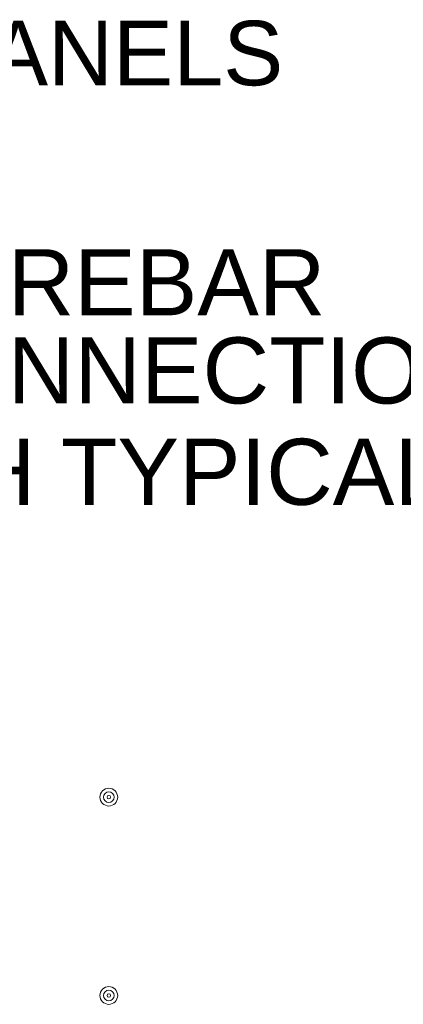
# Model space of a CAD drawing. Header units: inches. Extents: x 294 to 9722, y 170 to 7422.
# Tile 20 of 35: x 1469 to 1521, y 1051 to 1185. Entities that reach past the tile are written whole.
import ezdxf

# ---------------------------------------------------------------- set-up
doc = ezdxf.new("R2010")
doc.units = ezdxf.units.IN
doc.header["$MEASUREMENT"] = 0
for name, color, linetype, lineweight in [('E-ANNO-TEXT', 7, 'Continuous', 25), ('S-301 Building Sections [E-202 Reference]$0$G-ELECT-REF', 253, 'Continuous', 9), ('S-REIN-RBAR', 253, 'Continuous', 13)]:
    doc.layers.add(name, color=color, linetype=linetype, lineweight=lineweight)
doc.styles.add("S-301 Building Sections [E-202 Reference]$0$3 4 1'-0", font='arial.ttf', dxfattribs={"height": 2})
doc.styles.get("Standard").update_dxf_attribs({"font": 'arial.ttf'})

# ---------------------------------------------------------------- blocks, each defined once
blk = doc.blocks.new('REINFDOT')
for radius in [0.00313, 0.00187, 0.000625]:
    blk.add_circle((0, 0), radius)
blk = doc.blocks.new('REINF. DOT')
at = {"layer": 'S-REIN-RBAR', "xscale": 100, "yscale": 100, "zscale": 100, "rotation": 90.00000000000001}
blk.add_blockref('REINFDOT', (36.533, 24.589), dxfattribs=at)
blk = doc.blocks.new('REINF. DOT_1')
at = {"layer": 'S-REIN-RBAR', "extrusion": (0, 0, -1), "xscale": 100, "yscale": -100, "zscale": 100, "rotation": 89.99999999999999}
blk.add_blockref('REINFDOT', (-36.533, 24.589), dxfattribs=at)
blk = doc.blocks.new('S-301 Building Sections [E-202 Reference]')
at = {"layer": 'S-301 Building Sections [E-202 Reference]$0$G-ELECT-REF', "color": 9, "lineweight": 30, "style": "S-301 Building Sections [E-202 Reference]$0$3 4 1'-0"}
blk.add_text('PRECAST WALL PANELS', height=2, dxfattribs=at).set_placement((727.649, 288.415))

msp = doc.modelspace()

# ---------------------------------------------------------------- block references
at = {"layer": 'E-ANNO-TEXT', "color": 0}
for name, p, xscale, yscale, zscale in [('S-301 Building Sections [E-202 Reference]', (-1837.00104, -90.26287), 4.39128, 4.39128, 4.39128), ('REINF. DOT', (1340.20367, 957.47888), 3.85714286, 3.85714286, 3.85714286)]:
    msp.add_blockref(name, p, dxfattribs=dict(at, xscale=xscale, yscale=yscale, zscale=zscale))
at = {"layer": 'E-ANNO-TEXT', "color": 0, "extrusion": (0, 0, -1), "xscale": 3.85714286, "yscale": 3.85714286, "zscale": 3.85714286, "rotation": 180}
msp.add_blockref('REINF. DOT_1', (-1340.20367, 1174.16876), dxfattribs=at)

# ---------------------------------------------------------------- texts
at = {"layer": 'E-ANNO-TEXT', "color": 0, "insert": (1361.17651, 1153.9302), "char_height": 9, "attachment_point": 1, "line_spacing_factor": 0.8}
msp.add_mtext_dynamic_manual_height_columns('\\A1;CONDUCTOR TO REBAR EXOTHERMIC CONNECTION.  MIN. 1-{\\H0.7x;\\S1#4;}" LENGTH TYPICAL EVERY 4\'.', width=180.1115626, gutter_width=48, heights=[49.96288], dxfattribs=at)

doc.saveas('drawing.dxf')
